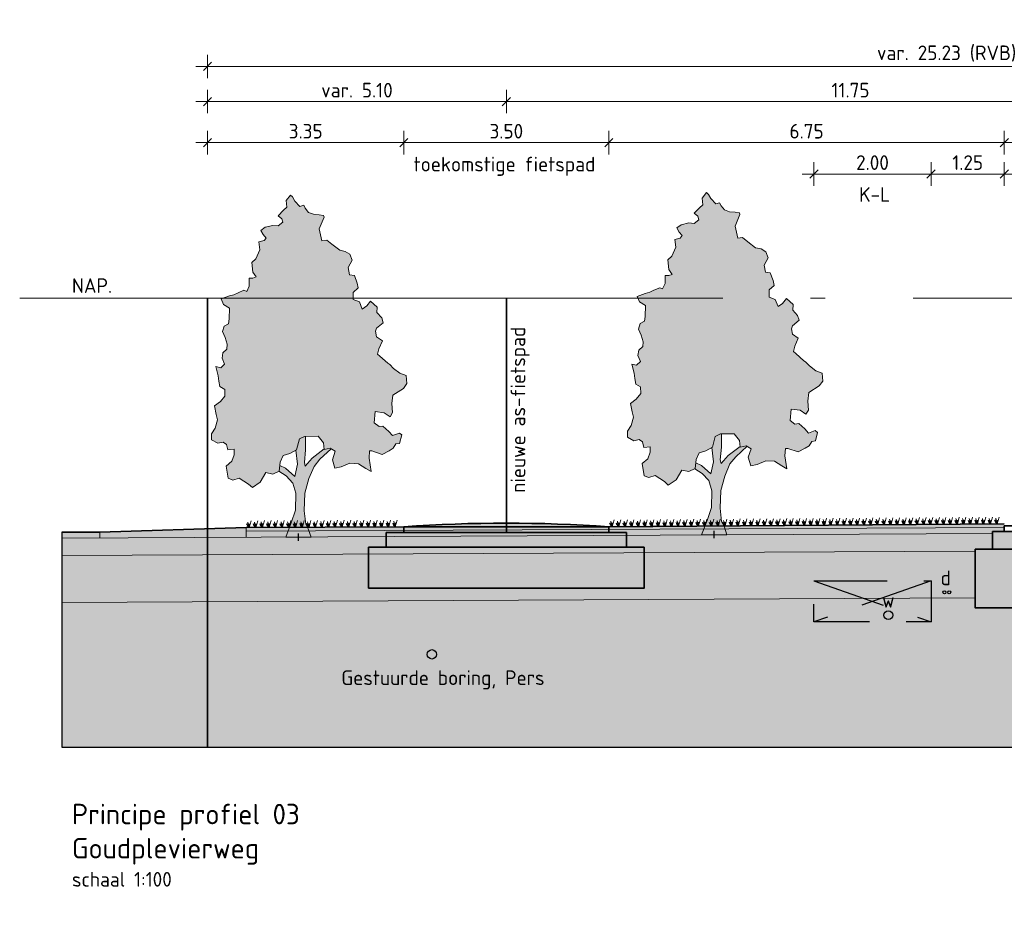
# Model space of a CAD drawing. Header units: metres. Extents: x 150805 to 161014, y 478675 to 486369.
# Tile 27 of 35: x 160863 to 160880, y 478706 to 478721. Entities that reach past the tile are written whole.
import ezdxf

# ---------------------------------------------------------------- set-up
doc = ezdxf.new("R2010")
doc.units = ezdxf.units.M
for name, pattern in [('AL-NAP_LIJN', [15.25, 12, -1.5, 0.25, -1.5]), ('DASHED2', [0.375, 0.25, -0.125]), ('XX-HART', [12, 4, -2, 0, -2, 4])]:
    doc.linetypes.add(name, pattern=pattern)
doc.layers.get('0').update_dxf_attribs({"lineweight": 25})
doc.layers.get('Defpoints').update_dxf_attribs({"lineweight": 25, "true_color": 0xff7fff})
for name, color, linetype, lineweight in [('N-WE-GR-BOOM-1e-A', 90, 'Continuous', 25), ('N-WE-GR-BOOM-1e-SD', 90, 'Continuous', 25), ('N-WE-VH-KANTVERHARDING-G', 7, 'Continuous', 35), ('X-XX-AL-M', 7, 'Continuous', 18), ('X-XX-AL-NAP-G', 7, 'AL-NAP_LIJN', 18), ('X-XX-AL-PROFIEL-B-G', 7, 'Continuous', 9), ('X-XX-AL-T25', 7, 'Continuous', 25), ('X-XX-AL-T35', 7, 'Continuous', 35)]:
    doc.layers.add(name, color=color, linetype=linetype, lineweight=lineweight)
for name, color, linetype, lineweight, true_color in [('N-WE-GR-BOOM-S', 7, 'Continuous', 40, 0x009900), ('N-WE-KG-GRENS_PERCEEL-G', 150, 'KG-PERCEEL', 35, 0x007fff), ('X-XX-AL-HARTLIJN-G', 7, 'XX-HART', 35, 0xff2e2e)]:
    doc.layers.add(name, color=color, linetype=linetype, lineweight=lineweight, true_color=true_color)
doc.layers.add('N-WE-GR-WEGEN-A', color=7, linetype='Continuous', lineweight=40, true_color=0xffd6ad, transparency=0.4)
doc.styles.add('NLCS-ISO-M100-T25', font='NLCS-ISO.ttf')
doc.styles.add('NLCS-ISO-M100-T35', font='NLCS-ISO.ttf')
doc.styles.get("Standard").update_dxf_attribs({"font": 'NLCS-ISO.ttf'})
doc.linetypes.add('KG-PERCEEL', pattern='A,5.5,-2,["P",Standard,S=1.8,R=0,X=-0.5,Y=-0.9],-2,5.5,-2,[5,NLCS.shx,S=0.75,R=0,X=0,Y=0],-2', length=19)
doc.dimstyles.new('NLCS-M100-T25-SCHRAP-X_L2_H1', dxfattribs={"dimscale": 0.1, "dimtxt": 2.5, "dimasz": 1.4, "dimexe": 2, "dimexo": 2, "dimgap": 0.7, "dimtad": 1, "dimzin": 0, "dimdsep": 46, "dimtxsty": 'NLCS-ISO-M100-T25', "dimblk": 'OBLIQUE', "dimcen": 0, "dimdle": 2, "dimclrd": 256, "dimclre": 256, "dimclrt": 256, "dimadec": 1, "dimazin": 0, "dimtfac": 1, "dimtofl": 0, "dimtmove": 1, "dimatfit": 0, "dimldrblk": 'OBLIQUE', "dimfxl": 2, "dimfxlon": 1, "dimtfill": 1, "dimtfillclr": 254, "dimtolj": 1, "dimtzin": 0, "dimlwd": 18, "dimlwe": 18, "dimarcsym": 0})

# ---------------------------------------------------------------- blocks, each defined once
blk = doc.blocks.new('_Oblique')
at = {"color": 0, "linetype": 'ByBlock', "lineweight": -2}
blk.add_line((-0.5, -0.5), (0.5, 0.5), dxfattribs=at)
blk = doc.blocks.new('*D130')
at = {"layer": 'Defpoints', "color": 0, "transparency": 16777216}
for p in [(160871.67, 478719.78), (160883.42, 478719.286), (160871.67, 478716.423)]:
    blk.add_point(p, dxfattribs=at)
at = {"layer": 'X-XX-AL-M', "linetype": 'Continuous', "lineweight": 18, "transparency": 16777216}
for p, q in [((160871.67, 478719.58), (160871.67, 478719.98)), ((160883.42, 478719.58), (160883.42, 478719.98)), ((160883.62, 478719.78), (160871.47, 478719.78))]:
    blk.add_line(p, q, dxfattribs=at)
at = {"layer": 'X-XX-AL-M', "lineweight": 18, "transparency": 16777216, "xscale": 0.14, "yscale": 0.14, "zscale": 0.14, "rotation": 180}
blk.add_blockref('_Oblique', (160871.67, 478719.78), dxfattribs=at)
at = {"layer": 'X-XX-AL-M', "lineweight": 18, "transparency": 16777216, "xscale": 0.14, "yscale": 0.14, "zscale": 0.14}
blk.add_blockref('_Oblique', (160883.42, 478719.78), dxfattribs=at)
at = {"layer": 'X-XX-AL-M', "transparency": 16777216, "insert": (160877.545, 478719.975), "char_height": 0.25, "attachment_point": 5, "style": 'NLCS-ISO-M100-T25', "bg_fill": 3, "box_fill_scale": 1.1, "bg_fill_color": 256, "bg_fill_true_color": 13158600, "bg_fill_transparency": 0}
blk.add_mtext('\\A1;11.75', dxfattribs=at)
blk = doc.blocks.new('*D131')
at = {"layer": 'Defpoints', "color": 0, "transparency": 16777216}
for p in [(160869.92, 478719.079), (160866.57, 478716.423), (160869.92, 478712.623)]:
    blk.add_point(p, dxfattribs=at)
at = {"layer": 'X-XX-AL-M', "linetype": 'Continuous', "lineweight": 18, "transparency": 16777216}
for p, q in [((160866.57, 478718.879), (160866.57, 478719.279)), ((160869.92, 478718.879), (160869.92, 478719.279)), ((160866.37, 478719.079), (160870.12, 478719.079))]:
    blk.add_line(p, q, dxfattribs=at)
at = {"layer": 'X-XX-AL-M', "lineweight": 18, "transparency": 16777216, "xscale": 0.14, "yscale": 0.14, "zscale": 0.14, "rotation": 180}
blk.add_blockref('_Oblique', (160866.57, 478719.079), dxfattribs=at)
at = {"layer": 'X-XX-AL-M', "lineweight": 18, "transparency": 16777216, "xscale": 0.14, "yscale": 0.14, "zscale": 0.14}
blk.add_blockref('_Oblique', (160869.92, 478719.079), dxfattribs=at)
at = {"layer": 'X-XX-AL-M', "transparency": 16777216, "insert": (160868.245, 478719.274), "char_height": 0.25, "attachment_point": 5, "style": 'NLCS-ISO-M100-T25', "bg_fill": 3, "box_fill_scale": 1.1, "bg_fill_color": 256, "bg_fill_true_color": 13158600, "bg_fill_transparency": 0}
blk.add_mtext('\\A1;3.35', dxfattribs=at)
blk = doc.blocks.new('*D132')
at = {"layer": 'Defpoints', "color": 0, "transparency": 16777216}
for p in [(160873.42, 478719.079), (160869.92, 478712.623), (160873.42, 478712.623)]:
    blk.add_point(p, dxfattribs=at)
at = {"layer": 'X-XX-AL-M', "linetype": 'Continuous', "lineweight": 18, "transparency": 16777216}
for p, q in [((160869.92, 478718.879), (160869.92, 478719.279)), ((160873.42, 478718.879), (160873.42, 478719.279)), ((160869.72, 478719.079), (160873.62, 478719.079))]:
    blk.add_line(p, q, dxfattribs=at)
at = {"layer": 'X-XX-AL-M', "lineweight": 18, "transparency": 16777216, "xscale": 0.14, "yscale": 0.14, "zscale": 0.14, "rotation": 180}
blk.add_blockref('_Oblique', (160869.92, 478719.079), dxfattribs=at)
at = {"layer": 'X-XX-AL-M', "lineweight": 18, "transparency": 16777216, "xscale": 0.14, "yscale": 0.14, "zscale": 0.14}
blk.add_blockref('_Oblique', (160873.42, 478719.079), dxfattribs=at)
at = {"layer": 'X-XX-AL-M', "transparency": 16777216, "insert": (160871.67, 478719.274), "char_height": 0.25, "attachment_point": 5, "style": 'NLCS-ISO-M100-T25', "bg_fill": 3, "box_fill_scale": 1.1, "bg_fill_color": 256, "bg_fill_true_color": 13158600, "bg_fill_transparency": 0}
blk.add_mtext('\\A1;3.50', dxfattribs=at)
blk = doc.blocks.new('*D133')
at = {"layer": 'Defpoints', "color": 0, "transparency": 16777216}
for p in [(160880.17, 478719.079), (160880.17, 478712.926), (160873.42, 478712.623)]:
    blk.add_point(p, dxfattribs=at)
at = {"layer": 'X-XX-AL-M', "linetype": 'Continuous', "lineweight": 18, "transparency": 16777216}
for p, q in [((160873.42, 478718.879), (160873.42, 478719.279)), ((160880.17, 478718.879), (160880.17, 478719.279)), ((160873.22, 478719.079), (160880.37, 478719.079))]:
    blk.add_line(p, q, dxfattribs=at)
at = {"layer": 'X-XX-AL-M', "lineweight": 18, "transparency": 16777216, "xscale": 0.14, "yscale": 0.14, "zscale": 0.14, "rotation": 180}
blk.add_blockref('_Oblique', (160873.42, 478719.079), dxfattribs=at)
at = {"layer": 'X-XX-AL-M', "lineweight": 18, "transparency": 16777216, "xscale": 0.14, "yscale": 0.14, "zscale": 0.14}
blk.add_blockref('_Oblique', (160880.17, 478719.079), dxfattribs=at)
at = {"layer": 'X-XX-AL-M', "transparency": 16777216, "insert": (160876.795, 478719.274), "char_height": 0.25, "attachment_point": 5, "style": 'NLCS-ISO-M100-T25', "bg_fill": 3, "box_fill_scale": 1.1, "bg_fill_color": 256, "bg_fill_true_color": 13158600, "bg_fill_transparency": 0}
blk.add_mtext('\\A1;6.75', dxfattribs=at)
blk = doc.blocks.new('*D134')
at = {"layer": 'Defpoints', "color": 0, "transparency": 16777216}
for p in [(160886.67, 478719.079), (160880.17, 478712.926), (160886.67, 478712.623)]:
    blk.add_point(p, dxfattribs=at)
at = {"layer": 'X-XX-AL-M', "linetype": 'Continuous', "lineweight": 18, "transparency": 16777216}
for p, q in [((160880.17, 478718.879), (160880.17, 478719.279)), ((160886.67, 478718.879), (160886.67, 478719.279)), ((160879.97, 478719.079), (160886.87, 478719.079))]:
    blk.add_line(p, q, dxfattribs=at)
at = {"layer": 'X-XX-AL-M', "lineweight": 18, "transparency": 16777216, "xscale": 0.14, "yscale": 0.14, "zscale": 0.14, "rotation": 180}
blk.add_blockref('_Oblique', (160880.17, 478719.079), dxfattribs=at)
at = {"layer": 'X-XX-AL-M', "lineweight": 18, "transparency": 16777216, "xscale": 0.14, "yscale": 0.14, "zscale": 0.14}
blk.add_blockref('_Oblique', (160886.67, 478719.079), dxfattribs=at)
at = {"layer": 'X-XX-AL-M', "transparency": 16777216, "insert": (160883.42, 478719.274), "char_height": 0.25, "attachment_point": 5, "style": 'NLCS-ISO-M100-T25', "bg_fill": 3, "box_fill_scale": 1.1, "bg_fill_color": 256, "bg_fill_true_color": 13158600, "bg_fill_transparency": 0}
blk.add_mtext('\\A1;6.50', dxfattribs=at)
blk = doc.blocks.new('*D137')
at = {"layer": 'Defpoints', "color": 0, "transparency": 16777216}
for p in [(160891.8, 478720.38), (160866.57, 478716.423), (160891.8, 478716.423)]:
    blk.add_point(p, dxfattribs=at)
at = {"layer": 'X-XX-AL-M', "linetype": 'Continuous', "lineweight": 18, "transparency": 16777216}
for p, q in [((160866.57, 478720.18), (160866.57, 478720.58)), ((160891.8, 478720.18), (160891.8, 478720.58)), ((160866.37, 478720.38), (160892, 478720.38))]:
    blk.add_line(p, q, dxfattribs=at)
at = {"layer": 'X-XX-AL-M', "lineweight": 18, "transparency": 16777216, "xscale": 0.14, "yscale": 0.14, "zscale": 0.14, "rotation": 180}
blk.add_blockref('_Oblique', (160866.57, 478720.38), dxfattribs=at)
at = {"layer": 'X-XX-AL-M', "lineweight": 18, "transparency": 16777216, "xscale": 0.14, "yscale": 0.14, "zscale": 0.14}
blk.add_blockref('_Oblique', (160891.8, 478720.38), dxfattribs=at)
at = {"layer": 'X-XX-AL-M', "transparency": 16777216, "insert": (160879.185, 478720.6), "char_height": 0.25, "attachment_point": 5, "style": 'NLCS-ISO-M100-T25', "bg_fill": 3, "box_fill_scale": 1.1, "bg_fill_color": 256, "bg_fill_true_color": 13158600, "bg_fill_transparency": 0}
blk.add_mtext('\\A1;var. 25.23 (RVB)', dxfattribs=at)
blk = doc.blocks.new('*D138')
at = {"layer": 'Defpoints', "color": 0, "transparency": 16777216}
for p in [(160866.57, 478719.78), (160866.57, 478716.423), (160871.67, 478716.423)]:
    blk.add_point(p, dxfattribs=at)
at = {"layer": 'X-XX-AL-M', "linetype": 'Continuous', "lineweight": 18, "transparency": 16777216}
for p, q in [((160866.57, 478719.58), (160866.57, 478719.98)), ((160871.67, 478719.58), (160871.67, 478719.98)), ((160871.87, 478719.78), (160866.37, 478719.78))]:
    blk.add_line(p, q, dxfattribs=at)
at = {"layer": 'X-XX-AL-M', "lineweight": 18, "transparency": 16777216, "xscale": 0.14, "yscale": 0.14, "zscale": 0.14, "rotation": 180}
blk.add_blockref('_Oblique', (160866.57, 478719.78), dxfattribs=at)
at = {"layer": 'X-XX-AL-M', "lineweight": 18, "transparency": 16777216, "xscale": 0.14, "yscale": 0.14, "zscale": 0.14}
blk.add_blockref('_Oblique', (160871.67, 478719.78), dxfattribs=at)
at = {"layer": 'X-XX-AL-M', "transparency": 16777216, "insert": (160869.12, 478719.975), "char_height": 0.25, "attachment_point": 5, "style": 'NLCS-ISO-M100-T25', "bg_fill": 3, "box_fill_scale": 1.1, "bg_fill_color": 256, "bg_fill_true_color": 13158600, "bg_fill_transparency": 0}
blk.add_mtext('\\A1;var. 5.10', dxfattribs=at)
blk = doc.blocks.new('*D139')
at = {"layer": 'Defpoints', "linetype": 'Continuous', "lineweight": 18, "transparency": 16777216}
for p, q in [((160876.92, 478718.343), (160876.92, 478718.743)), ((160878.92, 478718.343), (160878.92, 478718.743)), ((160876.72, 478718.543), (160879.12, 478718.543))]:
    blk.add_line(p, q, dxfattribs=at)
at = {"layer": 'Defpoints', "color": 0, "transparency": 16777216}
for p in [(160878.92, 478718.543), (160876.92, 478712.073), (160878.92, 478712.073)]:
    blk.add_point(p, dxfattribs=at)
at = {"layer": 'Defpoints', "lineweight": 18, "transparency": 16777216, "xscale": 0.14, "yscale": 0.14, "zscale": 0.14, "rotation": 180}
blk.add_blockref('_Oblique', (160876.92, 478718.543), dxfattribs=at)
at = {"layer": 'Defpoints', "lineweight": 18, "transparency": 16777216, "xscale": 0.14, "yscale": 0.14, "zscale": 0.14}
blk.add_blockref('_Oblique', (160878.92, 478718.543), dxfattribs=at)
at = {"layer": 'Defpoints', "transparency": 16777216, "insert": (160877.92, 478718.738), "char_height": 0.25, "attachment_point": 5, "style": 'NLCS-ISO-M100-T25', "bg_fill": 3, "box_fill_scale": 1.1, "bg_fill_color": 256, "bg_fill_true_color": 13158600, "bg_fill_transparency": 0}
blk.add_mtext('\\A1;2.00', dxfattribs=at)
blk = doc.blocks.new('*D140')
at = {"layer": 'Defpoints', "linetype": 'Continuous', "lineweight": 18, "transparency": 16777216}
for p, q in [((160878.92, 478718.343), (160878.92, 478718.743)), ((160880.17, 478718.343), (160880.17, 478718.743)), ((160878.72, 478718.543), (160880.37, 478718.543))]:
    blk.add_line(p, q, dxfattribs=at)
at = {"layer": 'Defpoints', "color": 0, "transparency": 16777216}
for p in [(160880.17, 478718.543), (160880.17, 478712.926), (160878.92, 478712.073)]:
    blk.add_point(p, dxfattribs=at)
at = {"layer": 'Defpoints', "lineweight": 18, "transparency": 16777216, "xscale": 0.14, "yscale": 0.14, "zscale": 0.14, "rotation": 180}
blk.add_blockref('_Oblique', (160878.92, 478718.543), dxfattribs=at)
at = {"layer": 'Defpoints', "lineweight": 18, "transparency": 16777216, "xscale": 0.14, "yscale": 0.14, "zscale": 0.14}
blk.add_blockref('_Oblique', (160880.17, 478718.543), dxfattribs=at)
at = {"layer": 'Defpoints', "transparency": 16777216, "insert": (160879.545, 478718.738), "char_height": 0.25, "attachment_point": 5, "style": 'NLCS-ISO-M100-T25', "bg_fill": 3, "box_fill_scale": 1.1, "bg_fill_color": 256, "bg_fill_true_color": 13158600, "bg_fill_transparency": 0}
blk.add_mtext('\\A1;1.25', dxfattribs=at)
blk = doc.blocks.new('SGR-BOOM_S01_V_ZIJ-D')
at = {"layer": 'N-WE-GR-BOOM-1e-A', "transparency": 33554585}
h = blk.add_hatch(color=256, dxfattribs=at)
h.dxf.hatch_style = 1
h.set_gradient(color1=(254, 204, 102), color2=(108, 181, 90), tint=1, name='CYLINDER')
h.paths.add_polyline_path([(-1.056, 11.496), (-0.874, 11.68), (-0.792, 11.622), (-0.684, 11.475), (-0.477, 11.294), (-0.312, 11.337), (-0.253, 11.231), (-0.105, 11.091), (0.102, 11.028), (0.349, 11.012), (0.538, 10.99), (0.556, 10.931), (0.353, 10.535), (0.462, 10.124), (0.668, 10.149), (0.893, 10.004), (1.224, 9.8), (1.454, 9.761), (1.661, 9.663), (1.763, 9.457), (1.582, 9.209), (1.643, 8.962), (1.849, 8.94), (1.975, 8.676), (2.018, 8.511), (1.795, 8.362), (1.797, 8.115), (2.062, 8.035), (2.188, 7.789), (2.376, 7.896), (2.539, 8.062), (2.829, 7.858), (2.807, 7.67), (3.015, 7.489), (3.081, 7.325), (2.794, 7.134), (2.753, 7.034), (2.796, 6.845), (3.044, 6.706), (2.899, 6.434), (2.842, 6.251), (2.942, 6.187), (3.274, 5.943), (3.357, 5.902), (3.523, 5.762), (3.795, 5.599), (4.06, 5.519), (4.086, 5.248), (3.94, 5.082), (3.489, 4.855), (3.45, 4.566), (3.476, 4.254), (3.371, 4.112), (3.122, 4.252), (2.734, 4.29), (2.695, 3.901), (2.902, 3.779), (3.067, 3.798), (3.316, 3.611), (3.482, 3.471), (3.77, 3.556), (3.87, 3.492), (3.772, 3.203), (3.625, 3.184), (3.503, 3.036), (3.339, 2.952), (3.033, 2.826), (2.597, 2.946), (2.497, 2.946), (2.475, 2.698), (2.561, 2.246), (2.337, 2.35), (2.023, 2.512), (1.652, 2.527), (1.282, 2.4), (1.018, 2.357), (0.91, 2.645), (1.031, 2.934), (0.824, 3.038), (0.559, 2.995), (0.534, 3.219), (0.303, 3.447), (-0.274, 3.442), (-0.497, 3.358), (-0.618, 2.986), (-0.906, 2.86), (-1.193, 2.793), (-1.315, 2.568), (-1.354, 2.256), (-1.624, 2.154), (-1.931, 2.21), (-2.175, 1.879), (-2.504, 1.694), (-2.669, 1.816), (-3.066, 2.019), (-3.33, 1.952), (-3.536, 2.015), (-3.622, 2.427), (-3.376, 2.593), (-3.278, 2.818), (-3.279, 3.006), (-3.544, 2.981), (-3.61, 3.169), (-3.752, 3.25), (-3.981, 3.207), (-4.247, 3.328), (-4.249, 3.535), (-4.086, 3.724), (-3.988, 4.013), (-4.048, 4.195), (-4.115, 4.483), (-3.869, 4.633), (-3.682, 4.817), (-3.684, 5.046), (-3.891, 5.145), (-3.933, 5.333), (-3.958, 5.515), (-4.061, 5.826), (-3.854, 5.787), (-3.691, 5.912), (-3.798, 6.117), (-3.758, 6.3), (-3.595, 6.425), (-3.572, 6.59), (-3.657, 6.818), (-3.782, 7.024), (-3.701, 7.207), (-3.519, 7.291), (-3.497, 7.456), (-3.482, 7.827), (-3.73, 7.948), (-3.832, 8.136), (-3.485, 8.239), (-3.297, 8.281), (-3.115, 8.348), (-2.868, 8.432), (-2.745, 8.392), (-2.64, 8.575), (-2.642, 8.846), (-2.477, 8.847), (-2.336, 8.889), (-2.479, 9.053), (-2.523, 9.383), (-2.359, 9.507), (-2.179, 9.815), (-2.222, 10.085), (-1.993, 10.128), (-1.911, 10.212), (-2.036, 10.334), (-2.143, 10.475), (-1.955, 10.582), (-1.626, 10.644), (-1.402, 10.628), (-1.197, 10.753), (-1.239, 10.876), (-1.405, 10.975), (-1.177, 11.165), (-1.036, 11.266)])
h = blk.add_hatch(color=256, dxfattribs=at)
h.dxf.hatch_style = 1
h.set_gradient(color1=(99, 100, 102), color2=(88, 186, 72), tint=1, name='INVCURVED')
h.paths.add_polyline_path([(-0.098, 2.001), (0.128, 2.415), (0.374, 2.664), (0.861, 3.02), (0.824, 3.038), (0.559, 2.995), (0.557, 3.016), (0.044, 2.703), (-0.243, 2.43), (-0.285, 2.553), (-0.229, 2.989), (-0.233, 3.442), (-0.274, 3.442), (-0.497, 3.358), (-0.618, 2.986), (-0.646, 2.974), (-0.573, 2.492), (-0.693, 2.079), (-1.09, 2.364), (-1.33, 2.45), (-1.356, 2.244), (-1.064, 2.093), (-0.774, 1.848), (-0.648, 1.502), (-0.667, 0.925), (-0.846, 0.488), (-1.08, 0), (0, 0), (-0.126, 0.287), (-0.227, 0.452), (-0.296, 0.904), (-0.259, 1.505)])
at = {"lineweight": 0}
for p, q in [((-0.233, 3.442), (-0.229, 2.989)), ((-0.573, 2.492), (-0.646, 2.974)), ((-0.229, 2.989), (-0.285, 2.553)), ((-0.243, 2.43), (0.044, 2.703)), ((0.044, 2.703), (0.557, 3.016)), ((0.861, 3.02), (0.374, 2.664)), ((-1.33, 2.45), (-1.09, 2.364)), ((-1.09, 2.364), (-0.693, 2.079)), ((-0.693, 2.079), (-0.573, 2.492)), ((-0.285, 2.553), (-0.243, 2.43)), ((0.128, 2.415), (-0.098, 2.001)), ((0.374, 2.664), (0.128, 2.415)), ((-1.368, 2.251), (-1.064, 2.093)), ((-1.064, 2.093), (-0.774, 1.848)), ((-0.774, 1.848), (-0.648, 1.502)), ((-0.098, 2.001), (-0.259, 1.505)), ((-0.648, 1.502), (-0.667, 0.925)), ((-0.259, 1.505), (-0.296, 0.904)), ((-0.667, 0.925), (-0.846, 0.488)), ((-0.296, 0.904), (-0.227, 0.452)), ((-0.846, 0.488), (-1.08, 0)), ((-0.227, 0.452), (-0.126, 0.287)), ((-1.08, 0), (0, 0)), ((-0.126, 0.287), (0, 0))]:
    blk.add_line(p, q, dxfattribs=at)
at = {"lineweight": 0, "flags": 128}
blk.add_lwpolyline([(-1.056, 11.496), (-0.874, 11.68), (-0.792, 11.622), (-0.684, 11.475), (-0.477, 11.294), (-0.312, 11.337), (-0.253, 11.231), (-0.105, 11.091), (0.102, 11.028), (0.349, 11.012), (0.538, 10.99), (0.556, 10.931), (0.353, 10.535), (0.462, 10.124), (0.668, 10.149), (0.893, 10.004), (1.224, 9.8), (1.454, 9.761), (1.661, 9.663), (1.763, 9.457), (1.582, 9.209), (1.643, 8.962), (1.849, 8.94), (1.975, 8.676), (2.018, 8.511), (1.795, 8.362), (1.797, 8.115), (2.062, 8.035), (2.188, 7.789), (2.376, 7.896), (2.539, 8.062), (2.829, 7.858), (2.807, 7.67), (3.015, 7.489), (3.081, 7.325), (2.794, 7.134), (2.753, 7.034), (2.796, 6.845), (3.044, 6.706), (2.899, 6.434), (2.842, 6.251), (2.942, 6.187), (3.274, 5.943), (3.357, 5.902), (3.523, 5.762), (3.795, 5.599), (4.06, 5.519), (4.086, 5.248), (3.94, 5.082), (3.489, 4.855), (3.45, 4.566), (3.476, 4.254), (3.371, 4.112), (3.122, 4.252), (2.734, 4.29), (2.695, 3.901), (2.902, 3.779), (3.067, 3.798), (3.316, 3.611), (3.482, 3.471), (3.77, 3.556), (3.87, 3.492), (3.772, 3.203), (3.625, 3.184), (3.503, 3.036), (3.339, 2.952), (3.033, 2.826), (2.597, 2.946), (2.497, 2.946), (2.475, 2.698), (2.561, 2.246), (2.337, 2.35), (2.023, 2.512), (1.652, 2.527), (1.282, 2.4), (1.018, 2.357), (0.91, 2.645), (1.031, 2.934), (0.824, 3.038), (0.559, 2.995), (0.534, 3.219), (0.303, 3.447), (-0.274, 3.442), (-0.497, 3.358), (-0.618, 2.986), (-0.906, 2.86), (-1.193, 2.793), (-1.315, 2.568), (-1.354, 2.256), (-1.624, 2.154), (-1.931, 2.21), (-2.175, 1.879), (-2.504, 1.694), (-2.669, 1.816), (-3.066, 2.019), (-3.33, 1.952), (-3.536, 2.015), (-3.622, 2.427), (-3.376, 2.593), (-3.278, 2.818), (-3.279, 3.006), (-3.544, 2.981), (-3.61, 3.169), (-3.752, 3.25), (-3.981, 3.207), (-4.247, 3.328), (-4.249, 3.535), (-4.086, 3.724), (-3.988, 4.013), (-4.048, 4.195), (-4.115, 4.483), (-3.869, 4.633), (-3.682, 4.817), (-3.684, 5.046), (-3.891, 5.145), (-3.933, 5.333), (-3.958, 5.515), (-4.061, 5.826), (-3.854, 5.787), (-3.691, 5.912), (-3.798, 6.117), (-3.758, 6.3), (-3.595, 6.425), (-3.572, 6.59), (-3.657, 6.818), (-3.782, 7.024), (-3.701, 7.207), (-3.519, 7.291), (-3.497, 7.456), (-3.482, 7.827), (-3.73, 7.948), (-3.832, 8.136), (-3.485, 8.239), (-3.297, 8.281), (-3.115, 8.348), (-2.868, 8.432), (-2.745, 8.392), (-2.64, 8.575), (-2.642, 8.846), (-2.477, 8.847), (-2.336, 8.889), (-2.479, 9.053), (-2.523, 9.383), (-2.359, 9.507), (-2.179, 9.815), (-2.222, 10.085), (-1.993, 10.128), (-1.911, 10.212), (-2.036, 10.334), (-2.143, 10.475), (-1.955, 10.582), (-1.626, 10.644), (-1.402, 10.628), (-1.197, 10.753), (-1.239, 10.876), (-1.405, 10.975), (-1.177, 11.165), (-1.036, 11.266)], close=True, dxfattribs=at)
at = {"layer": 'Defpoints'}
blk.add_line((-0.54, -0.119), (-0.54, 0.13), dxfattribs=at)
blk = doc.blocks.new('*U237')
at = {"linetype": 'ByBlock', "lineweight": -2, "ltscale": 5}
for points in [[(0, 0), (6.5, 0), (6.5, -0.1), (0, -0.1)], [(-0.2, -0.1), (6.7, -0.1), (6.7, -0.4), (-0.2, -0.4)], [(-0.5, -0.4), (6.9, -0.4), (6.9, -1.4), (-0.5, -1.4)]]:
    blk.add_lwpolyline(points, close=True, dxfattribs=at)
blk = doc.blocks.new('Gras-01')
at = {"layer": 'N-WE-GR-BOOM-S', "color": 85, "lineweight": 9, "true_color": 0x58ba48}
for p, q in [((0, 0), (0.004, 0.063)), ((0.003, 0), (0.034, 0.114))]:
    blk.add_line(p, q, dxfattribs=at)
at = {"layer": 'N-WE-GR-BOOM-S', "color": 85, "lineweight": 9, "true_color": 0x58ba48, "flags": 128}
for points in [[(-0.042, 0.06, 0.10285), (-0.006, 0)], [(-0.042, 0.06, -0.10285), (-0.006, 0)], [(-0.002, 0, -0.071887), (-0.022, 0.092)], [(-0.002, 0, 0.071887), (-0.022, 0.092)]]:
    blk.add_lwpolyline(points, format="xyb", dxfattribs=at)
blk = doc.blocks.new('*U270')
at = {"layer": 'N-WE-VH-KANTVERHARDING-G', "rotation": 179.5649823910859}
blk.add_blockref('Gras-01', (0.123, -0.001), dxfattribs=at)
blk = doc.blocks.new('*U271')
at = {"layer": 'N-WE-VH-KANTVERHARDING-G', "color": 0, "linetype": 'ByBlock', "lineweight": -2, "transparency": 16777216, "rotation": 180.4350176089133}
for p in [(160873.598, 478712.523), (160873.711, 478712.524), (160873.825, 478712.525), (160873.938, 478712.526), (160874.051, 478712.527), (160874.165, 478712.528), (160874.278, 478712.528), (160874.391, 478712.529), (160874.504, 478712.53), (160874.618, 478712.531), (160874.731, 478712.532), (160874.844, 478712.533), (160874.958, 478712.534), (160875.071, 478712.534), (160875.184, 478712.535), (160875.298, 478712.536), (160875.411, 478712.537), (160875.524, 478712.538), (160875.638, 478712.539), (160875.751, 478712.54), (160875.864, 478712.54), (160875.978, 478712.541), (160876.091, 478712.542), (160876.204, 478712.543), (160876.317, 478712.544), (160876.431, 478712.545), (160876.544, 478712.546), (160876.657, 478712.546), (160876.771, 478712.547), (160876.884, 478712.548), (160876.997, 478712.549), (160877.111, 478712.55), (160877.224, 478712.551), (160877.337, 478712.552), (160877.451, 478712.552), (160877.564, 478712.553), (160877.677, 478712.554), (160877.79, 478712.555), (160877.904, 478712.556), (160878.017, 478712.557), (160878.13, 478712.558), (160878.244, 478712.558), (160878.357, 478712.559), (160878.47, 478712.56), (160878.584, 478712.561), (160878.697, 478712.562), (160878.81, 478712.563), (160878.924, 478712.564), (160879.037, 478712.565), (160879.15, 478712.565), (160879.263, 478712.566), (160879.377, 478712.567), (160879.49, 478712.568), (160879.603, 478712.569), (160879.717, 478712.57), (160879.83, 478712.571), (160879.943, 478712.571), (160880.057, 478712.572), (160880.17, 478712.573)]:
    blk.add_blockref('*U270', p, dxfattribs=at)
blk = doc.blocks.new('*U272')
at = {"layer": 'N-WE-VH-KANTVERHARDING-G', "rotation": 179.7135224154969}
blk.add_blockref('Gras-01', (0.148, -0.001), dxfattribs=at)
blk = doc.blocks.new('*U273')
at = {"layer": 'N-WE-VH-KANTVERHARDING-G', "color": 0, "linetype": 'ByBlock', "lineweight": -2, "transparency": 16777216, "rotation": 180.2864775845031}
for p in [(160867.427, 478712.509), (160867.54, 478712.51), (160867.654, 478712.511), (160867.767, 478712.511), (160867.88, 478712.512), (160867.994, 478712.512), (160868.107, 478712.513), (160868.22, 478712.513), (160868.334, 478712.514), (160868.447, 478712.515), (160868.56, 478712.515), (160868.674, 478712.516), (160868.787, 478712.516), (160868.9, 478712.517), (160869.014, 478712.517), (160869.127, 478712.518), (160869.24, 478712.518), (160869.353, 478712.519), (160869.467, 478712.52), (160869.58, 478712.52), (160869.693, 478712.521), (160869.807, 478712.521), (160869.92, 478712.522)]:
    blk.add_blockref('*U272', p, dxfattribs=at)

msp = doc.modelspace()

# ---------------------------------------------------------------- hatches: boundary and pattern name
at = {"layer": 'N-WE-GR-WEGEN-A', "true_color": 0xf8991e, "transparency": 33554534}
h = msp.add_hatch(color=30, dxfattribs=at)
h.dxf.hatch_style = 1
h.set_gradient(color1=(248, 153, 30), color2=(241, 235, 31), name='INVCURVED')
h.paths.add_polyline_path([(160886.87, 478712.139), (160887.07, 478712.139), (160887.07, 478711.139), (160879.67, 478711.139), (160879.67, 478712.139), (160879.97, 478712.139), (160879.97, 478712.439), (160880.17, 478712.439), (160880.17, 478712.571), (160873.42, 478712.539), (160873.42, 478712.422), (160873.72, 478712.422), (160873.72, 478712.172), (160874.02, 478712.172), (160874.02, 478711.472), (160869.32, 478711.472), (160869.32, 478712.172), (160869.62, 478712.172), (160869.62, 478712.422), (160869.92, 478712.422), (160869.92, 478712.522), (160867.23, 478712.508), (160864.73, 478712.428), (160864.08, 478712.428), (160864.08, 478708.76), (160895.482, 478708.76), (160895.482, 478711.923), (160894.8, 478711.923), (160893.3, 478710.923), (160892.8, 478710.923), (160890.677, 478712.324), (160886.67, 478712.573), (160886.67, 478712.439), (160886.87, 478712.439)])
at = {"layer": 'N-WE-GR-WEGEN-A', "true_color": 0x939598, "transparency": 33554559}
h = msp.add_hatch(color=252, dxfattribs=at)
h.dxf.hatch_style = 1
h.paths.add_polyline_path([(160869.92, 478712.522), (160873.42, 478712.522, 0.034691)])
at = {"layer": 'N-WE-GR-WEGEN-A', "true_color": 0xfeeab9, "transparency": 33554559}
h = msp.add_hatch(color=254, dxfattribs=at)
h.dxf.hatch_style = 1
h.paths.add_polyline_path([(160873.72, 478712.422), (160869.62, 478712.422), (160869.62, 478712.172), (160873.72, 478712.172)])
at = {"layer": 'N-WE-GR-WEGEN-A', "true_color": 0x939598, "transparency": 33554559}
h = msp.add_hatch(color=252, dxfattribs=at)
h.dxf.hatch_style = 1
h.paths.add_polyline_path([(160873.42, 478712.522), (160869.92, 478712.522), (160869.92, 478712.422), (160873.42, 478712.422)])
at = {"layer": 'N-WE-GR-WEGEN-A', "true_color": 0xfeeab9, "transparency": 33554559}
h = msp.add_hatch(color=254, dxfattribs=at)
h.dxf.hatch_style = 1
h.paths.add_polyline_path([(160886.87, 478712.439), (160879.97, 478712.439), (160879.97, 478712.139), (160886.87, 478712.139)])
h = msp.add_hatch(color=254, dxfattribs=at)
h.dxf.hatch_style = 1
h.paths.add_polyline_path([(160874.02, 478712.172), (160869.32, 478712.172), (160869.32, 478711.472), (160874.02, 478711.472)])
h = msp.add_hatch(color=254, dxfattribs=at)
h.dxf.hatch_style = 1
h.paths.add_polyline_path([(160887.07, 478712.139), (160879.67, 478712.139), (160879.67, 478711.139), (160887.07, 478711.139)])

# ---------------------------------------------------------------- linework, layer by layer
at = {"layer": 'Defpoints', "linetype": 'DASHED2', "ltscale": 5}
for p, q in [((160876.92, 478711.597), (160878.92, 478710.897)), ((160878.92, 478711.597), (160876.92, 478710.897))]:
    msp.add_line(p, q, dxfattribs=at)
at = {"layer": 'Defpoints', "linetype": 'DASHED2', "ltscale": 5, "flags": 128}
msp.add_lwpolyline([(160876.92, 478711.597), (160878.92, 478711.597), (160878.92, 478710.897), (160876.92, 478710.897)], close=True, dxfattribs=at)
at = {"layer": 'Defpoints', "color": 114, "true_color": 0x139b48}
for centre in [(160879.148, 478711.402), (160879.23, 478711.402)]:
    msp.add_circle(centre, 0.0261, dxfattribs=at)
at = {"layer": 'Defpoints', "color": 5, "true_color": 0x0000ff}
msp.add_circle((160878.19, 478711.012), 0.075, dxfattribs=at)
at = {"layer": 'Defpoints', "color": 6, "true_color": 0xff00ff}
msp.add_circle((160870.4, 478710.343), 0.08, dxfattribs=at)
at = {"layer": 'N-WE-VH-KANTVERHARDING-G'}
msp.add_line((160864.73, 478712.428), (160864.08, 478712.428), dxfattribs=at)
at = {"layer": 'N-WE-VH-KANTVERHARDING-G', "flags": 128}
for points in [[(160864.73, 478712.428), (160867.23, 478712.508)], [(160869.92, 478712.522), (160867.23, 478712.508)]]:
    msp.add_lwpolyline(points, dxfattribs=at)
for points in [[(160869.62, 478712.422), (160873.72, 478712.422), (160873.72, 478712.172), (160869.62, 478712.172)], [(160869.92, 478712.522), (160873.42, 478712.522), (160873.42, 478712.422), (160869.92, 478712.422)], [(160869.32, 478711.472), (160869.32, 478712.172), (160874.02, 478712.172), (160874.02, 478711.472)]]:
    msp.add_lwpolyline(points, close=True, dxfattribs=at)
at = {"layer": 'X-XX-AL-NAP-G'}
msp.add_line((160863.363, 478716.423), (160896.774, 478716.423), dxfattribs=at)
at = {"layer": 'X-XX-AL-PROFIEL-B-G'}
for p, q in [((160864.73, 478712.428), (160864.73, 478712.332)), ((160867.23, 478712.508), (160867.231, 478712.344))]:
    msp.add_line(p, q, dxfattribs=at)
at = {"layer": 'X-XX-AL-PROFIEL-B-G', "flags": 128}
msp.add_lwpolyline([(160879.67, 478711.307), (160864.08, 478711.229)], dxfattribs=at)

# ---------------------------------------------------------------- block references
at = {"layer": 'N-WE-GR-BOOM-1e-SD', "xscale": 0.4, "yscale": 0.5, "zscale": 0.5}
for p in [(160868.336, 478712.342), (160875.436, 478712.385)]:
    msp.add_blockref('SGR-BOOM_S01_V_ZIJ-D', p, dxfattribs=at)
at = {"layer": 'N-WE-VH-KANTVERHARDING-G'}
msp.add_blockref('*U237', (160880.17, 478712.539), dxfattribs=at)

# ---------------------------------------------------------------- texts
at = {"layer": 'Defpoints', "style": 'NLCS-ISO-M100-T25'}
for s, p in [('d', (160879.082, 478711.522)), ('w', (160878.083, 478711.141)), ('Gestuurde boring, Pers', (160868.853, 478709.819))]:
    msp.add_text(s, height=0.25, dxfattribs=at).set_placement(p)
at = {"layer": 'X-XX-AL-T25', "char_height": 0.25, "attachment_point": 1, "style": 'NLCS-ISO-M100-T25'}
for s, insert in [('NAP.', (160864.255, 478716.763)), ('schaal 1:100', (160864.255, 478706.627))]:
    msp.add_mtext_dynamic_manual_height_columns(s, width=1.87194, gutter_width=1.25, heights=[0], dxfattribs=dict(at, insert=insert))
at = {"layer": 'X-XX-AL-T35', "insert": (160864.255, 478707.791), "char_height": 0.35, "width": 9.70714, "attachment_point": 1, "style": 'NLCS-ISO-M100-T35'}
msp.add_mtext('Principe profiel 03\\PGoudplevierweg', dxfattribs=at)

# ---------------------------------------------------------------- next in the draw order: dimensions: what is measured, and where the dimension line sits
at = {"layer": 'X-XX-AL-M'}
for base, p1, p2, picture, middle in [((160871.67, 478719.78), (160883.42, 478719.286), (160871.67, 478716.423), '*D130', (160877.545, 478719.975)), ((160869.92, 478719.079), (160866.57, 478716.423), (160869.92, 478712.623), '*D131', (160868.245, 478719.274))]:
    dim = msp.add_linear_dim(base=base, p1=p1, p2=p2, dimstyle='NLCS-M100-T25-SCHRAP-X_L2_H1', dxfattribs=at)
    dim.commit()
    dim.dimension.update_dxf_attribs({"geometry": picture, "text_midpoint": middle})

# ---------------------------------------------------------------- next in the draw order: linework, layer by layer
at = {"layer": 'N-WE-KG-GRENS_PERCEEL-G'}
msp.add_line((160866.57, 478716.423), (160866.57, 478708.76), dxfattribs=at)

# ---------------------------------------------------------------- next in the draw order: dimensions: what is measured, and where the dimension line sits
at = {"layer": 'X-XX-AL-M'}
dim = msp.add_linear_dim(base=(160873.42, 478719.079), p1=(160869.92, 478712.623), p2=(160873.42, 478712.623), dimstyle='NLCS-M100-T25-SCHRAP-X_L2_H1', dxfattribs=at)
dim.commit()
dim.dimension.update_dxf_attribs({"geometry": '*D132', "text_midpoint": (160871.67, 478719.274)})

# ---------------------------------------------------------------- next in the draw order: block references
at = {"layer": 'N-WE-VH-KANTVERHARDING-G'}
msp.add_blockref('*U273', (0, 0), dxfattribs=at)

# ---------------------------------------------------------------- next in the draw order: texts
at = {"layer": 'X-XX-AL-T25', "style": 'NLCS-ISO-M100-T25'}
msp.add_text('nieuwe as-fietspad', height=0.25, rotation=90, dxfattribs=at).set_placement((160871.993, 478713.102))

# ---------------------------------------------------------------- next in the draw order: dimensions: what is measured, and where the dimension line sits
at = {"layer": 'X-XX-AL-M'}
dim = msp.add_linear_dim(base=(160880.17, 478719.079), p1=(160873.42, 478712.623), p2=(160880.17, 478712.926), dimstyle='NLCS-M100-T25-SCHRAP-X_L2_H1', dxfattribs=at)
dim.commit()
dim.dimension.update_dxf_attribs({"geometry": '*D133', "text_midpoint": (160876.795, 478719.274)})

# ---------------------------------------------------------------- next in the draw order: linework, layer by layer
at = {"layer": 'N-WE-VH-KANTVERHARDING-G', "flags": 128}
msp.add_lwpolyline([(160869.92, 478712.522, -0.034691), (160873.42, 478712.522)], format="xyb", dxfattribs=at)

# ---------------------------------------------------------------- next in the draw order: dimensions: what is measured, and where the dimension line sits
at = {"layer": 'X-XX-AL-M'}
dim = msp.add_linear_dim(base=(160886.67, 478719.079), p1=(160880.17, 478712.926), p2=(160886.67, 478712.623), dimstyle='NLCS-M100-T25-SCHRAP-X_L2_H1', dxfattribs=at)
dim.commit()
dim.dimension.update_dxf_attribs({"geometry": '*D134', "text_midpoint": (160883.42, 478719.274)})

# ---------------------------------------------------------------- next in the draw order: dimensions: what is measured, and where the dimension line sits
dim = msp.add_linear_dim(base=(160891.8, 478720.38), p1=(160866.57, 478716.423), p2=(160891.8, 478716.423), text='var. <> (RVB)', dimstyle='NLCS-M100-T25-SCHRAP-X_L2_H1', dxfattribs=at)
dim.commit()
dim.dimension.update_dxf_attribs({"geometry": '*D137', "text_midpoint": (160879.185, 478720.6)})

# ---------------------------------------------------------------- next in the draw order: dimensions: what is measured, and where the dimension line sits
at = {"layer": 'Defpoints'}
dim = msp.add_linear_dim(base=(160878.92, 478718.543), p1=(160876.92, 478712.073), p2=(160878.92, 478712.073), dimstyle='NLCS-M100-T25-SCHRAP-X_L2_H1', dxfattribs=at)
dim.commit()
dim.dimension.update_dxf_attribs({"geometry": '*D139', "text_midpoint": (160877.92, 478718.738)})
at = {"layer": 'X-XX-AL-M'}
dim = msp.add_linear_dim(base=(160866.57, 478719.78), p1=(160871.67, 478716.423), p2=(160866.57, 478716.423), text='var. <>', dimstyle='NLCS-M100-T25-SCHRAP-X_L2_H1', dxfattribs=at)
dim.commit()
dim.dimension.update_dxf_attribs({"geometry": '*D138', "text_midpoint": (160869.12, 478719.975)})

# ---------------------------------------------------------------- next in the draw order: linework, layer by layer
at = {"layer": 'X-XX-AL-HARTLIJN-G'}
msp.add_line((160871.67, 478716.423), (160871.67, 478710.868), dxfattribs=at)

# ---------------------------------------------------------------- next in the draw order: texts
at = {"layer": 'Defpoints', "style": 'NLCS-ISO-M100-T25'}
msp.add_text('K-L', height=0.25, dxfattribs=at).set_placement((160877.691, 478718.069))
at = {"layer": 'X-XX-AL-T25', "style": 'NLCS-ISO-M100-T25'}
msp.add_text('toekomstige fietspad', height=0.25, dxfattribs=at).set_placement((160870.087, 478718.587))

# ---------------------------------------------------------------- next in the draw order: dimensions: what is measured, and where the dimension line sits
at = {"layer": 'Defpoints'}
dim = msp.add_linear_dim(base=(160880.17, 478718.543), p1=(160878.92, 478712.073), p2=(160880.17, 478712.926), dimstyle='NLCS-M100-T25-SCHRAP-X_L2_H1', dxfattribs=at)
dim.commit()
dim.dimension.update_dxf_attribs({"geometry": '*D140', "text_midpoint": (160879.545, 478718.738)})

# ---------------------------------------------------------------- next in the draw order: linework, layer by layer
at = {"layer": 'Defpoints', "flags": 128}
msp.add_lwpolyline([(160864.08, 478712.428), (160864.08, 478708.76), (160895.482, 478708.76), (160895.482, 478711.923)], dxfattribs=at)
at = {"layer": 'N-WE-VH-KANTVERHARDING-G', "flags": 128}
msp.add_lwpolyline([(160880.17, 478712.573), (160873.42, 478712.522)], dxfattribs=at)
at = {"layer": 'X-XX-AL-PROFIEL-B-G', "flags": 128}
for points in [[(160879.97, 478712.408), (160864.08, 478712.329)], [(160880.172, 478712.509), (160867.232, 478712.444)], [(160879.67, 478712.107), (160864.08, 478712.029)]]:
    msp.add_lwpolyline(points, dxfattribs=at)

# ---------------------------------------------------------------- next in the draw order: block references
at = {"layer": 'N-WE-VH-KANTVERHARDING-G'}
msp.add_blockref('*U271', (0, 0), dxfattribs=at)

doc.saveas('drawing.dxf')
